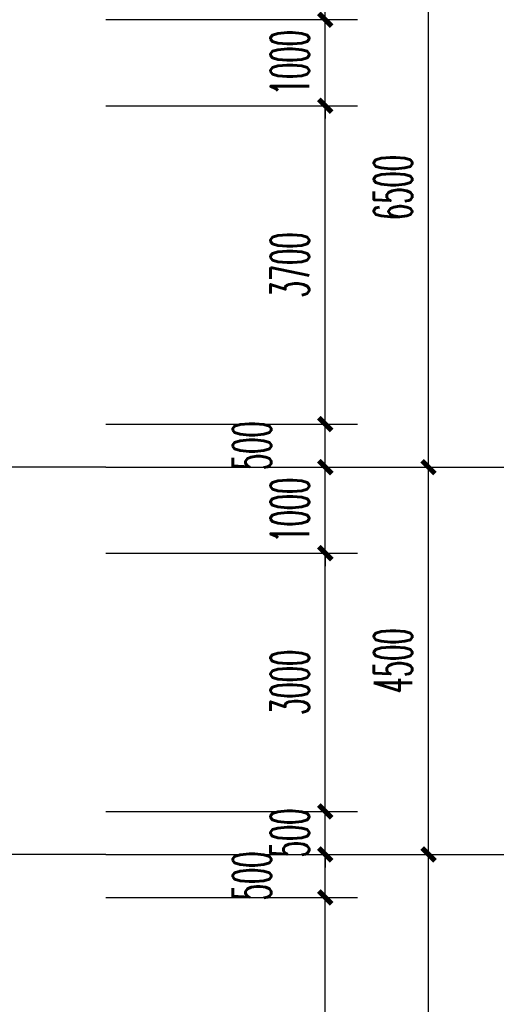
# Model space of a CAD drawing. Extents: x 1779708 to 7299578, y -1121471 to 88434.
# Tile 226 of 256: x 4399666 to 4405205, y -980085 to -968643. Entities that reach past the tile are written whole.
import ezdxf

# ---------------------------------------------------------------- set-up
doc = ezdxf.new("R2010")
doc.units = 0
doc.header["$LTSCALE"] = 1000
doc.header["$MEASUREMENT"] = 0
doc.linetypes.add('DOTE', pattern=[2.42, 2, -0.2, 0.02, -0.2])
doc.layers.get('0').update_dxf_attribs({"linetype": 'CONTINUOUS'})
doc.layers.get('Defpoints').update_dxf_attribs({"linetype": 'CONTINUOUS'})
for name, color, linetype in [('AXIS', 3, 'CONTINUOUS'), ('DOTE', 1, 'DOTE'), ('PUB_DIM', 3, 'CONTINUOUS'), ('室外构件', 4, 'CONTINUOUS')]:
    doc.layers.add(name, color=color, linetype=linetype)
doc.styles.add('_TCH_DIM_T3', font='SIMPLEX.shx', dxfattribs={"width": 0.494118, "bigfont": 'GBCBIG.shx'})
doc.dimstyles.new('_TCH_ARCH&&150', dxfattribs={"dimtxt": 446.25, "dimasz": 150, "dimexe": 375, "dimexo": 450, "dimgap": 189.375, "dimtad": 1, "dimdec": 0, "dimzin": 0, "dimdsep": 46, "dimtxsty": '_TCH_DIM_T3', "dimblk": 'ARCHTICK', "dimcen": 0.09, "dimdle": 225, "dimclrt": 7, "dimazin": 2, "dimtfac": 1, "dimtdec": 0, "dimtix": 1, "dimtmove": 2, "dimatfit": 3, "dimfxl": 250, "dimtolj": 1, "dimtzin": 0, "dimarcsym": 0})

# ---------------------------------------------------------------- blocks, each defined once
blk = doc.blocks.new('_ArchTick')
at = {"color": 0, "linetype": 'ByBlock', "const_width": 0.4}
blk.add_lwpolyline([(-0.5, -0.5), (0.5, 0.5)], dxfattribs=at)
blk = doc.blocks.new('*D6877')
at = {"layer": 'AXIS', "color": 0, "lineweight": -2, "transparency": 16777216}
for p, q in [((90550, 82275), (90550, 91925)), ((87250, 91700), (90925, 91700)), ((87250, 82500), (90925, 82500))]:
    blk.add_line(p, q, dxfattribs=at)
at = {"layer": 'Defpoints', "color": 0, "transparency": 16777216}
for p in [(86800, 91700), (90550, 91700), (86800, 82500)]:
    blk.add_point(p, dxfattribs=at)
at = {"layer": 'AXIS', "color": 0, "lineweight": -2, "transparency": 16777216, "xscale": 150, "yscale": 150, "zscale": 150}
for p, rotation in [((90550, 91700), 90), ((90550, 82500), 270)]:
    blk.add_blockref('_ArchTick', p, dxfattribs=dict(at, rotation=rotation))
at = {"layer": 'AXIS', "color": 7, "transparency": 16777216, "insert": (90138, 87100), "char_height": 446.2, "attachment_point": 5, "rotation": 90, "style": '_TCH_DIM_T3'}
blk.add_mtext('\\A1;9200', dxfattribs=at)
blk = doc.blocks.new('*D6878')
at = {"layer": 'AXIS', "color": 0, "lineweight": -2, "transparency": 16777216}
for p, q in [((90550, 91475), (90550, 96425)), ((87250, 96200), (90925, 96200)), ((87250, 91700), (90925, 91700))]:
    blk.add_line(p, q, dxfattribs=at)
at = {"layer": 'Defpoints', "color": 0, "transparency": 16777216}
for p in [(86800, 96200), (90550, 96200), (86800, 91700)]:
    blk.add_point(p, dxfattribs=at)
at = {"layer": 'AXIS', "color": 0, "lineweight": -2, "transparency": 16777216, "xscale": 150, "yscale": 150, "zscale": 150}
for p, rotation in [((90550, 96200), 90), ((90550, 91700), 270)]:
    blk.add_blockref('_ArchTick', p, dxfattribs=dict(at, rotation=rotation))
at = {"layer": 'AXIS', "color": 7, "transparency": 16777216, "insert": (90138, 93950), "char_height": 446.2, "attachment_point": 5, "rotation": 90, "style": '_TCH_DIM_T3'}
blk.add_mtext('\\A1;4500', dxfattribs=at)
blk = doc.blocks.new('*D6879')
at = {"layer": 'AXIS', "color": 0, "lineweight": -2, "transparency": 16777216}
for p, q in [((90550, 95975), (90550, 102925)), ((87250, 102700), (90925, 102700)), ((87250, 96200), (90925, 96200))]:
    blk.add_line(p, q, dxfattribs=at)
at = {"layer": 'Defpoints', "color": 0, "transparency": 16777216}
for p in [(86800, 102700), (90550, 102700), (86800, 96200)]:
    blk.add_point(p, dxfattribs=at)
at = {"layer": 'AXIS', "color": 0, "lineweight": -2, "transparency": 16777216, "xscale": 150, "yscale": 150, "zscale": 150}
for p, rotation in [((90550, 102700), 90), ((90550, 96200), 270)]:
    blk.add_blockref('_ArchTick', p, dxfattribs=dict(at, rotation=rotation))
at = {"layer": 'AXIS', "color": 7, "transparency": 16777216, "insert": (90138, 99450), "char_height": 446.2, "attachment_point": 5, "rotation": 90, "style": '_TCH_DIM_T3'}
blk.add_mtext('\\A1;6500', dxfattribs=at)
blk = doc.blocks.new('*D4681')
at = {"layer": 'Defpoints', "color": 0, "transparency": 16777216}
for p in [(4400217, -978843), (4403217, -978843), (4400217, -982443)]:
    blk.add_point(p, dxfattribs=at)
at = {"layer": 'PUB_DIM', "color": 0, "lineweight": -2, "transparency": 16777216}
for p, q in [((4403217, -982668), (4403217, -978618)), ((4400667, -978843), (4403592, -978843)), ((4400667, -982443), (4403592, -982443))]:
    blk.add_line(p, q, dxfattribs=at)
at = {"layer": 'PUB_DIM', "color": 0, "lineweight": -2, "transparency": 16777216, "xscale": 150, "yscale": 150, "zscale": 150}
for p, rotation in [((4403217, -978843), 90), ((4403217, -982443), 270)]:
    blk.add_blockref('_ArchTick', p, dxfattribs=dict(at, rotation=rotation))
at = {"layer": 'PUB_DIM', "color": 7, "transparency": 16777216, "insert": (4402805, -980643), "char_height": 446.2, "attachment_point": 5, "rotation": 90, "style": '_TCH_DIM_T3'}
blk.add_mtext('\\A1;3600', dxfattribs=at)
blk = doc.blocks.new('*D4682')
at = {"layer": 'Defpoints', "color": 0, "transparency": 16777216}
for p in [(4400217, -978343), (4403217, -978343), (4400217, -978843)]:
    blk.add_point(p, dxfattribs=at)
at = {"layer": 'PUB_DIM', "color": 0, "lineweight": -2, "transparency": 16777216}
for p, q in [((4403217, -979068), (4403217, -978118)), ((4400667, -978343), (4403592, -978343)), ((4400667, -978843), (4403592, -978843))]:
    blk.add_line(p, q, dxfattribs=at)
at = {"layer": 'PUB_DIM', "color": 0, "lineweight": -2, "transparency": 16777216, "xscale": 150, "yscale": 150, "zscale": 150}
for p, rotation in [((4403217, -978343), 90), ((4403217, -978843), 270)]:
    blk.add_blockref('_ArchTick', p, dxfattribs=dict(at, rotation=rotation))
at = {"layer": 'PUB_DIM', "color": 7, "transparency": 16777216, "insert": (4402366, -978593), "char_height": 446.2, "attachment_point": 5, "rotation": 90, "style": '_TCH_DIM_T3'}
blk.add_mtext('\\A1;500', dxfattribs=at)
blk = doc.blocks.new('*D4683')
at = {"layer": 'Defpoints', "color": 0, "transparency": 16777216}
for p in [(4400217, -977843), (4403217, -977843), (4400217, -978343)]:
    blk.add_point(p, dxfattribs=at)
at = {"layer": 'PUB_DIM', "color": 0, "lineweight": -2, "transparency": 16777216}
for p, q in [((4403217, -977843), (4403217, -977693)), ((4400667, -977843), (4403592, -977843)), ((4403217, -978343), (4403217, -977843)), ((4400667, -978343), (4403592, -978343)), ((4403217, -978343), (4403217, -978493))]:
    blk.add_line(p, q, dxfattribs=at)
at = {"layer": 'PUB_DIM', "color": 0, "lineweight": -2, "transparency": 16777216, "xscale": 150, "yscale": 150, "zscale": 150}
for p, rotation in [((4403217, -977843), 270), ((4403217, -978343), 90)]:
    blk.add_blockref('_ArchTick', p, dxfattribs=dict(at, rotation=rotation))
at = {"layer": 'PUB_DIM', "color": 7, "transparency": 16777216, "insert": (4402805, -978093), "char_height": 446.2, "attachment_point": 5, "rotation": 90, "style": '_TCH_DIM_T3'}
blk.add_mtext('\\A1;500', dxfattribs=at)
blk = doc.blocks.new('*D4684')
at = {"layer": 'Defpoints', "color": 0, "transparency": 16777216}
for p in [(4400217, -974843), (4403217, -974843), (4400217, -977843)]:
    blk.add_point(p, dxfattribs=at)
at = {"layer": 'PUB_DIM', "color": 0, "lineweight": -2, "transparency": 16777216}
for p, q in [((4403217, -978068), (4403217, -974618)), ((4400667, -974843), (4403592, -974843)), ((4400667, -977843), (4403592, -977843))]:
    blk.add_line(p, q, dxfattribs=at)
at = {"layer": 'PUB_DIM', "color": 0, "lineweight": -2, "transparency": 16777216, "xscale": 150, "yscale": 150, "zscale": 150}
for p, rotation in [((4403217, -974843), 90), ((4403217, -977843), 270)]:
    blk.add_blockref('_ArchTick', p, dxfattribs=dict(at, rotation=rotation))
at = {"layer": 'PUB_DIM', "color": 7, "transparency": 16777216, "insert": (4402805, -976343), "char_height": 446.2, "attachment_point": 5, "rotation": 90, "style": '_TCH_DIM_T3'}
blk.add_mtext('\\A1;3000', dxfattribs=at)
blk = doc.blocks.new('*D4685')
at = {"layer": 'Defpoints', "color": 0, "transparency": 16777216}
for p in [(4400217, -973843), (4403217, -973843), (4400217, -974843)]:
    blk.add_point(p, dxfattribs=at)
at = {"layer": 'PUB_DIM', "color": 0, "lineweight": -2, "transparency": 16777216}
for p, q in [((4403217, -973843), (4403217, -973693)), ((4400667, -973843), (4403592, -973843)), ((4403217, -974843), (4403217, -973843)), ((4400667, -974843), (4403592, -974843)), ((4403217, -974843), (4403217, -974993))]:
    blk.add_line(p, q, dxfattribs=at)
at = {"layer": 'PUB_DIM', "color": 0, "lineweight": -2, "transparency": 16777216, "xscale": 150, "yscale": 150, "zscale": 150}
for p, rotation in [((4403217, -973843), 270), ((4403217, -974843), 90)]:
    blk.add_blockref('_ArchTick', p, dxfattribs=dict(at, rotation=rotation))
at = {"layer": 'PUB_DIM', "color": 7, "transparency": 16777216, "insert": (4402805, -974343), "char_height": 446.2, "attachment_point": 5, "rotation": 90, "style": '_TCH_DIM_T3'}
blk.add_mtext('\\A1;1000', dxfattribs=at)
blk = doc.blocks.new('*D4686')
at = {"layer": 'Defpoints', "color": 0, "transparency": 16777216}
for p in [(4400217, -973343), (4403217, -973343), (4400217, -973843)]:
    blk.add_point(p, dxfattribs=at)
at = {"layer": 'PUB_DIM', "color": 0, "lineweight": -2, "transparency": 16777216}
for p, q in [((4403217, -974068), (4403217, -973118)), ((4400667, -973343), (4403592, -973343)), ((4400667, -973843), (4403592, -973843))]:
    blk.add_line(p, q, dxfattribs=at)
at = {"layer": 'PUB_DIM', "color": 0, "lineweight": -2, "transparency": 16777216, "xscale": 150, "yscale": 150, "zscale": 150}
for p, rotation in [((4403217, -973343), 90), ((4403217, -973843), 270)]:
    blk.add_blockref('_ArchTick', p, dxfattribs=dict(at, rotation=rotation))
at = {"layer": 'PUB_DIM', "color": 7, "transparency": 16777216, "insert": (4402366, -973593), "char_height": 446.2, "attachment_point": 5, "rotation": 90, "style": '_TCH_DIM_T3'}
blk.add_mtext('\\A1;500', dxfattribs=at)
blk = doc.blocks.new('*D4687')
at = {"layer": 'Defpoints', "color": 0, "transparency": 16777216}
for p in [(4400217, -969643), (4403217, -969643), (4400217, -973343)]:
    blk.add_point(p, dxfattribs=at)
at = {"layer": 'PUB_DIM', "color": 0, "lineweight": -2, "transparency": 16777216}
for p, q in [((4403217, -973568), (4403217, -969418)), ((4400667, -969643), (4403592, -969643)), ((4400667, -973343), (4403592, -973343))]:
    blk.add_line(p, q, dxfattribs=at)
at = {"layer": 'PUB_DIM', "color": 0, "lineweight": -2, "transparency": 16777216, "xscale": 150, "yscale": 150, "zscale": 150}
for p, rotation in [((4403217, -969643), 90), ((4403217, -973343), 270)]:
    blk.add_blockref('_ArchTick', p, dxfattribs=dict(at, rotation=rotation))
at = {"layer": 'PUB_DIM', "color": 7, "transparency": 16777216, "insert": (4402805, -971493), "char_height": 446.2, "attachment_point": 5, "rotation": 90, "style": '_TCH_DIM_T3'}
blk.add_mtext('\\A1;3700', dxfattribs=at)
blk = doc.blocks.new('*D4688')
at = {"layer": 'Defpoints', "color": 0, "transparency": 16777216}
for p in [(4400217, -968643), (4403217, -968643), (4400217, -969643)]:
    blk.add_point(p, dxfattribs=at)
at = {"layer": 'PUB_DIM', "color": 0, "lineweight": -2, "transparency": 16777216}
for p, q in [((4403217, -968643), (4403217, -968493)), ((4400667, -968643), (4403592, -968643)), ((4403217, -969643), (4403217, -968643)), ((4400667, -969643), (4403592, -969643)), ((4403217, -969643), (4403217, -969793))]:
    blk.add_line(p, q, dxfattribs=at)
at = {"layer": 'PUB_DIM', "color": 0, "lineweight": -2, "transparency": 16777216, "xscale": 150, "yscale": 150, "zscale": 150}
for p, rotation in [((4403217, -968643), 270), ((4403217, -969643), 90)]:
    blk.add_blockref('_ArchTick', p, dxfattribs=dict(at, rotation=rotation))
at = {"layer": 'PUB_DIM', "color": 7, "transparency": 16777216, "insert": (4402805, -969143), "char_height": 446.2, "attachment_point": 5, "rotation": 90, "style": '_TCH_DIM_T3'}
blk.add_mtext('\\A1;1000', dxfattribs=at)
blk = doc.blocks.new('*D4689')
at = {"layer": 'Defpoints', "color": 0, "transparency": 16777216}
for p in [(4400217, -967343), (4403217, -967343), (4400217, -968643)]:
    blk.add_point(p, dxfattribs=at)
at = {"layer": 'PUB_DIM', "color": 0, "lineweight": -2, "transparency": 16777216}
for p, q in [((4403217, -968868), (4403217, -967118)), ((4400667, -967343), (4403592, -967343)), ((4400667, -968643), (4403592, -968643))]:
    blk.add_line(p, q, dxfattribs=at)
at = {"layer": 'PUB_DIM', "color": 0, "lineweight": -2, "transparency": 16777216, "xscale": 150, "yscale": 150, "zscale": 150}
for p, rotation in [((4403217, -967343), 90), ((4403217, -968643), 270)]:
    blk.add_blockref('_ArchTick', p, dxfattribs=dict(at, rotation=rotation))
at = {"layer": 'PUB_DIM', "color": 7, "transparency": 16777216, "insert": (4402805, -967993), "char_height": 446.2, "attachment_point": 5, "rotation": 90, "style": '_TCH_DIM_T3'}
blk.add_mtext('\\A1;1300', dxfattribs=at)
blk = doc.blocks.new('A$C159220C3')
at = {"layer": 'AXIS'}
for p, q in [((86800, 96200), (92800, 96200)), ((86800, 91700), (92800, 91700))]:
    blk.add_line(p, q, dxfattribs=at)
at = {"layer": 'DOTE'}
for p, q in [((86800, 96200), (7200, 96200)), ((86800, 91700), (7200, 91700))]:
    blk.add_line(p, q, dxfattribs=at)
at = {"layer": 'AXIS'}
for p1, p2, picture, middle in [((86800, 96200), (86800, 102700), '*D6879', (90137.5, 99450)), ((86800, 91700), (86800, 96200), '*D6878', (90137.5, 93950)), ((86800, 82500), (86800, 91700), '*D6877', (90137.5, 87100))]:
    dim = blk.add_aligned_dim(p1=p1, p2=p2, distance=-3750, dimstyle='_TCH_ARCH&&150', dxfattribs=at)
    dim.commit()
    dim.dimension.update_dxf_attribs({"geometry": picture, "text_midpoint": middle})

msp = doc.modelspace()

# ---------------------------------------------------------------- block references
at = {"layer": '室外构件'}
msp.add_blockref('A$C159220C3', (4313867.1, -1070043.3), dxfattribs=at)

# ---------------------------------------------------------------- dimensions: what is measured, and where the dimension line sits
at = {"layer": 'PUB_DIM'}
for p1, p2, picture, middle in [((4400217.1, -968643.3), (4400217.1, -967343.3), '*D4689', (4402804.6, -967993.3)), ((4400217.1, -969643.3), (4400217.1, -968643.3), '*D4688', (4402804.6, -969143.3)), ((4400217.1, -973343.3), (4400217.1, -969643.3), '*D4687', (4402804.6, -971493.3)), ((4400217.1, -974843.3), (4400217.1, -973843.3), '*D4685', (4402804.6, -974343.3)), ((4400217.1, -977843.3), (4400217.1, -974843.3), '*D4684', (4402804.6, -976343.3)), ((4400217.1, -978343.3), (4400217.1, -977843.3), '*D4683', (4402804.6, -978093.3)), ((4400217.1, -982443.3), (4400217.1, -978843.3), '*D4681', (4402804.6, -980643.3))]:
    dim = msp.add_aligned_dim(p1=p1, p2=p2, distance=-3000, dimstyle='_TCH_ARCH&&150', dxfattribs=at)
    dim.commit()
    dim.dimension.update_dxf_attribs({"geometry": picture, "text_midpoint": middle})
for base, p1, p2, picture, middle in [((4403217.1, -973343.3), (4400217.1, -973843.3), (4400217.1, -973343.3), '*D4686', (4402365.8, -973593.3)), ((4403217.1, -978343.3), (4400217.1, -978843.3), (4400217.1, -978343.3), '*D4682', (4402365.8, -978593.3))]:
    dim = msp.add_linear_dim(base=base, p1=p1, p2=p2, angle=90, dimstyle='_TCH_ARCH&&150', dxfattribs=at)
    dim.commit()
    dim.dimension.update_dxf_attribs({"geometry": picture, "text_midpoint": middle, "dimtype": 161})

doc.saveas('drawing.dxf')
